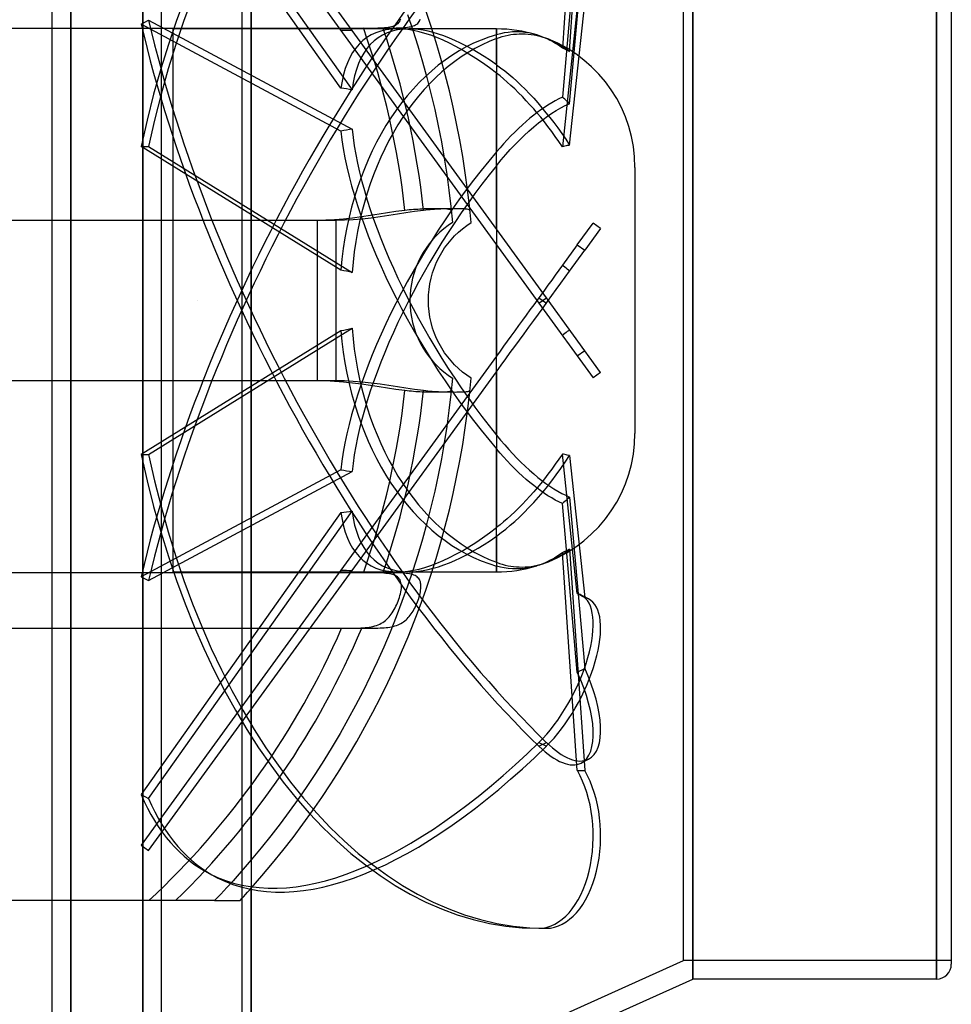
# Model space of a CAD drawing. Header units: millimetres. Extents: x -148 to 148, y -174 to 100.
# Tile 4 of 5: x 47 to 148, y -76 to 30. Entities that reach past the tile are written whole.
import ezdxf

# ---------------------------------------------------------------- set-up
doc = ezdxf.new("R2010")
doc.units = ezdxf.units.MM
doc.layers.add('HIDDEN', color=7, linetype='Continuous')
doc.layers.add('THICK', color=7, linetype='Continuous')

msp = doc.modelspace()

# ---------------------------------------------------------------- linework, layer by layer
at = {"layer": 'HIDDEN'}
for p, q in [((52.15, 0), (52.15, 100)), ((59.95, 0), (59.95, 100)), ((70.7, 0), (70.7, 93)), ((119.5, 0), (119.5, 73.5)), ((145.9, 0), (145.9, 73.5)), ((118.5, 0), (118.5, 71.5)), ((71.7, 0), (71.7, 60.59)), ((59.76, 59), (102.85, -0.29)), ((103.65, 0.29), (60.57, 59.59)), ((81.4, 22.98), (59.76, 53.51)), ((60.57, 53.93), (82.62, 22.82)), ((107, 50.93), (105.39, 27.33)), ((106.17, 26.95), (107.81, 50.93)), ((107, 40.27), (105.39, 22.01)), ((106.17, 21.3), (107.81, 39.85)), ((106.17, 16.81), (107.81, 32.17)), ((88.63, 30.95), (89.2, 29.26)), ((91.17, 29.66), (90.59, 31.38)), ((107, 31.76), (105.39, 16.64)), ((59.76, 29.93), (60.57, 30.34)), ((81.4, 18.34), (59.76, 29.93)), ((60.57, 30.34), (82.62, 18.54)), ((87.34, 29.82), (87.47, 29.9)), ((87.47, 29.9), (87.59, 29.99)), ((87.59, 29.99), (87.69, 30.09)), ((87.69, 30.09), (87.77, 30.21)), ((87.77, 30.21), (87.84, 30.34)), ((87.84, 30.34), (87.89, 30.48)), ((89.5, 29.85), (89.61, 29.92)), ((89.61, 29.92), (89.72, 30)), ((89.72, 30), (89.81, 30.1)), ((89.81, 30.1), (89.89, 30.21)), ((89.89, 30.21), (89.95, 30.33)), ((89.95, 30.33), (90, 30.46)), ((42.7, 29.5), (83.84, 29.5)), ((42.7, 29.5), (85.95, 29.5)), ((87.53, 29.4), (63.25, 29.4)), ((63.25, -29.4), (63.25, 29.4)), ((83.84, 29.5), (84.11, 29.5)), ((84.11, 29.5), (84.37, 29.5)), ((84.37, 29.5), (84.64, 29.5)), ((84.64, 29.5), (84.91, 29.5)), ((84.91, 29.5), (85.16, 29.5)), ((85.16, 29.5), (85.41, 29.51)), ((85.41, 29.51), (85.65, 29.52)), ((85.65, 29.52), (85.89, 29.53)), ((85.89, 29.53), (86.11, 29.54)), ((85.95, 29.5), (86.2, 29.5)), ((86.11, 29.54), (86.32, 29.56)), ((86.2, 29.5), (86.45, 29.5)), ((86.32, 29.56), (86.52, 29.58)), ((86.45, 29.5), (86.69, 29.5)), ((86.52, 29.58), (86.71, 29.62)), ((86.69, 29.5), (86.93, 29.5)), ((86.71, 29.62), (86.89, 29.65)), ((86.89, 29.65), (87.05, 29.7)), ((86.93, 29.5), (87.17, 29.5)), ((87.05, 29.7), (87.2, 29.76)), ((87.17, 29.5), (87.4, 29.51)), ((87.2, 29.76), (87.34, 29.82)), ((87.4, 29.51), (87.62, 29.51)), ((87.62, 29.51), (87.83, 29.52)), ((87.83, 29.52), (88.04, 29.53)), ((88.04, 29.53), (88.24, 29.54)), ((88.24, 29.54), (88.43, 29.56)), ((88.43, 29.56), (88.61, 29.58)), ((88.61, 29.58), (88.78, 29.61)), ((98.25, 29.4), (88.76, 29.4)), ((88.78, 29.61), (88.94, 29.64)), ((88.94, 29.64), (89.1, 29.68)), ((89.1, 29.68), (89.24, 29.73)), ((89.2, 29.26), (89.74, 27.56)), ((89.24, 29.73), (89.37, 29.78)), ((89.37, 29.78), (89.5, 29.85)), ((91.71, 27.94), (91.17, 29.66)), ((98.25, 29.4), (98.25, 28.77)), ((98.25, 25.52), (98.25, 29.4)), ((98.67, 28.88), (98.25, 28.77)), ((99.09, 28.97), (98.67, 28.88)), ((99.53, 29.03), (99.09, 28.97)), ((99.97, 29.07), (99.53, 29.03)), ((99.81, 28.78), (100.11, 28.82)), ((100.43, 29.08), (99.97, 29.07)), ((100.11, 28.82), (100.41, 28.85)), ((100.41, 28.85), (100.72, 28.87)), ((100.88, 29.07), (100.43, 29.08)), ((100.72, 28.87), (101.04, 28.88)), ((101.33, 29.02), (100.88, 29.07)), ((101.04, 28.88), (101.36, 28.87)), ((101.78, 28.96), (101.33, 29.02)), ((101.36, 28.87), (101.68, 28.85)), ((101.68, 28.85), (102, 28.81)), ((102.21, 28.86), (101.78, 28.96)), ((102, 28.81), (102.33, 28.76)), ((102.63, 28.75), (102.21, 28.86)), ((92.23, 26.2), (91.71, 27.94)), ((98.25, 28.36), (98.57, 28.48)), ((98.25, 28.36), (98.25, 16.08)), ((98.57, 28.48), (98.88, 28.57)), ((98.88, 28.57), (99.2, 28.66)), ((99.2, 28.66), (99.5, 28.73)), ((99.5, 28.73), (99.81, 28.78)), ((102.33, 28.76), (102.65, 28.69)), ((102.9, 28.66), (102.63, 28.75)), ((102.65, 28.69), (102.96, 28.61)), ((103.17, 28.56), (102.9, 28.66)), ((102.96, 28.61), (103.27, 28.52)), ((103.45, 28.45), (103.17, 28.56)), ((103.27, 28.52), (103.57, 28.42)), ((103.73, 28.32), (103.45, 28.45)), ((103.57, 28.42), (103.87, 28.31)), ((104.01, 28.18), (103.73, 28.32)), ((103.87, 28.31), (104.09, 28.21)), ((104.3, 28.03), (104.01, 28.18)), ((104.09, 28.21), (104.32, 28.11)), ((104.58, 27.87), (104.3, 28.03)), ((104.32, 28.11), (104.55, 28)), ((104.55, 28), (104.79, 27.87)), ((104.85, 27.7), (104.58, 27.87)), ((104.79, 27.87), (105.02, 27.74)), ((105.02, 27.74), (105.25, 27.6)), ((89.74, 27.56), (90.25, 25.85)), ((105.12, 27.52), (104.85, 27.7)), ((105.39, 27.33), (105.12, 27.52)), ((105.25, 27.6), (105.49, 27.45)), ((105.52, 27.27), (105.39, 27.33)), ((105.49, 27.45), (105.72, 27.29)), ((105.66, 27.21), (105.52, 27.27)), ((105.79, 27.15), (105.66, 27.21)), ((105.72, 27.29), (105.95, 27.12)), ((105.92, 27.08), (105.79, 27.15)), ((106.05, 27.02), (105.92, 27.08)), ((105.95, 27.12), (106.17, 26.95)), ((106.17, 26.95), (106.05, 27.02)), ((90.25, 25.85), (90.72, 24.13)), ((92.7, 24.45), (92.23, 26.2)), ((98.25, 25.52), (98.7, 25.2)), ((98.64, 24.31), (98.25, 24.61)), ((98.25, 7.73), (98.25, 24.61)), ((98.7, 25.2), (99.15, 24.85)), ((99.15, 24.85), (99.58, 24.49)), ((90.72, 24.13), (91.16, 22.4)), ((93.15, 22.7), (92.7, 24.45)), ((99.02, 23.99), (98.64, 24.31)), ((99.42, 23.65), (99.02, 23.99)), ((99.82, 23.28), (99.42, 23.65)), ((99.58, 24.49), (100.01, 24.13)), ((100.01, 24.13), (100.45, 23.73)), ((100.45, 23.73), (100.9, 23.31)), ((91.16, 22.4), (91.57, 20.66)), ((93.56, 20.93), (93.15, 22.7)), ((100.23, 22.9), (99.82, 23.28)), ((100.65, 22.49), (100.23, 22.9)), ((101.07, 22.07), (100.65, 22.49)), ((100.9, 23.31), (101.36, 22.86)), ((101.36, 22.86), (101.82, 22.38)), ((101.48, 21.63), (101.07, 22.07)), ((101.88, 21.19), (101.48, 21.63)), ((101.82, 22.38), (102.28, 21.89)), ((102.28, 21.89), (102.73, 21.38)), ((102.73, 21.38), (103.18, 20.86)), ((104.23, 21.4), (103.83, 21.16)), ((104.62, 21.63), (104.23, 21.4)), ((105.01, 21.83), (104.62, 21.63)), ((105.39, 22.01), (105.01, 21.83)), ((105.52, 21.89), (105.39, 22.01)), ((105.66, 21.78), (105.52, 21.89)), ((105.79, 21.66), (105.66, 21.78)), ((105.92, 21.54), (105.79, 21.66)), ((106.05, 21.42), (105.92, 21.54)), ((106.17, 21.3), (106.05, 21.42)), ((91.57, 20.66), (91.95, 18.92)), ((93.94, 19.16), (93.56, 20.93)), ((102.28, 20.74), (101.88, 21.19)), ((102.66, 20.29), (102.28, 20.74)), ((102.66, 20.35), (102.28, 20.05)), ((103.04, 20.63), (102.66, 20.35)), ((103.04, 19.83), (102.66, 20.29)), ((103.44, 20.9), (103.04, 20.63)), ((103.18, 20.86), (103.61, 20.33)), ((103.83, 21.16), (103.44, 20.9)), ((103.61, 20.33), (104.03, 19.81)), ((103.77, 19.95), (104.24, 20.27)), ((104.24, 20.27), (104.73, 20.57)), ((104.73, 20.57), (105.21, 20.84)), ((105.21, 20.84), (105.7, 21.09)), ((105.7, 21.09), (106.17, 21.3)), ((101.48, 19.39), (101.07, 19.02)), ((101.88, 19.73), (101.48, 19.39)), ((102.28, 20.05), (101.88, 19.73)), ((102.28, 18.79), (102.79, 19.22)), ((102.79, 19.22), (103.29, 19.6)), ((103.44, 19.34), (103.04, 19.83)), ((103.29, 19.6), (103.77, 19.95)), ((103.83, 18.83), (103.44, 19.34)), ((104.03, 19.81), (104.45, 19.26)), ((104.45, 19.26), (104.89, 18.68)), ((91.95, 18.92), (92.29, 17.17)), ((94.29, 17.38), (93.94, 19.16)), ((100.23, 18.23), (99.82, 17.81)), ((100.65, 18.63), (100.23, 18.23)), ((101.07, 19.02), (100.65, 18.63)), ((101.24, 17.86), (101.76, 18.34)), ((101.76, 18.34), (102.28, 18.79)), ((104.23, 18.29), (103.83, 18.83)), ((104.62, 17.75), (104.23, 18.29)), ((104.89, 18.68), (105.32, 18.07)), ((92.29, 17.17), (92.6, 15.42)), ((94.6, 15.6), (94.29, 17.38)), ((99.42, 17.39), (99.02, 16.96)), ((99.82, 17.81), (99.42, 17.39)), ((100.23, 16.86), (100.73, 17.36)), ((100.73, 17.36), (101.24, 17.86)), ((105.01, 17.2), (104.62, 17.75)), ((105.39, 16.64), (105.01, 17.2)), ((105.32, 18.07), (105.75, 17.45)), ((105.75, 17.45), (106.17, 16.81)), ((81.4, 3.28), (59.76, 16.68)), ((59.76, 16.68), (60.57, 16.68)), ((60.57, 16.68), (82.62, 3.02)), ((98.64, 16.53), (98.25, 16.08)), ((99.02, 16.96), (98.64, 16.53)), ((99.26, 15.79), (99.75, 16.34)), ((99.75, 16.34), (100.23, 16.86)), ((105.52, 16.67), (105.39, 16.64)), ((105.66, 16.7), (105.52, 16.67)), ((105.79, 16.73), (105.66, 16.7)), ((105.92, 16.76), (105.79, 16.73)), ((106.05, 16.79), (105.92, 16.76)), ((106.17, 16.81), (106.05, 16.79)), ((92.6, 15.42), (92.87, 13.67)), ((94.87, 13.81), (94.6, 15.6)), ((98.25, 14.59), (98.76, 15.21)), ((98.76, 15.21), (99.26, 15.79)), ((98.25, 14.59), (98.25, -6.03)), ((113.25, 14.4), (113.25, -14.4)), ((92.87, 13.67), (93.11, 11.92)), ((95.12, 12.02), (94.87, 13.81)), ((93.11, 11.92), (93.32, 10.17)), ((95.33, 10.23), (95.12, 12.02)), ((87.37, 9.61), (86.44, 9.47)), ((88.34, 9.74), (87.37, 9.61)), ((88.58, 9.77), (88.34, 9.74)), ((89.38, 9.61), (88.45, 9.48)), ((88.81, 9.79), (88.58, 9.77)), ((89.05, 9.81), (88.81, 9.79)), ((89.28, 9.83), (89.05, 9.81)), ((89.52, 9.85), (89.28, 9.83)), ((90.35, 9.74), (89.38, 9.61)), ((89.75, 9.86), (89.52, 9.85)), ((89.97, 9.88), (89.75, 9.86)), ((90.2, 9.89), (89.97, 9.88)), ((90.42, 9.9), (90.2, 9.89)), ((90.59, 9.77), (90.35, 9.74)), ((90.63, 9.9), (90.42, 9.9)), ((90.83, 9.79), (90.59, 9.77)), ((90.84, 9.91), (90.63, 9.9)), ((91.06, 9.82), (90.83, 9.79)), ((91.04, 9.92), (90.84, 9.91)), ((91.24, 9.92), (91.04, 9.92)), ((91.3, 9.83), (91.06, 9.82)), ((91.43, 9.92), (91.24, 9.92)), ((91.53, 9.85), (91.3, 9.83)), ((91.62, 9.92), (91.43, 9.92)), ((91.76, 9.87), (91.53, 9.85)), ((91.79, 9.92), (91.62, 9.92)), ((91.98, 9.88), (91.76, 9.87)), ((91.96, 9.92), (91.79, 9.92)), ((92.12, 9.92), (91.96, 9.92)), ((92.21, 9.89), (91.98, 9.88)), ((92.28, 9.92), (92.12, 9.92)), ((92.43, 9.9), (92.21, 9.89)), ((92.42, 9.92), (92.28, 9.92)), ((92.56, 9.91), (92.42, 9.92)), ((92.64, 9.91), (92.43, 9.9)), ((92.68, 9.9), (92.56, 9.91)), ((92.85, 9.91), (92.64, 9.91)), ((92.8, 9.9), (92.68, 9.9)), ((92.9, 9.89), (92.8, 9.9)), ((93.06, 9.92), (92.85, 9.91)), ((93, 9.88), (92.9, 9.89)), ((93.08, 9.86), (93, 9.88)), ((93.25, 9.92), (93.06, 9.92)), ((93.15, 9.85), (93.08, 9.86)), ((93.22, 9.83), (93.15, 9.85)), ((93.27, 9.81), (93.22, 9.83)), ((93.44, 9.92), (93.25, 9.92)), ((93.31, 9.79), (93.27, 9.81)), ((93.34, 9.77), (93.31, 9.79)), ((93.32, 10.17), (93.5, 8.43)), ((93.36, 9.74), (93.34, 9.77)), ((93.37, 9.71), (93.36, 9.74)), ((93.63, 9.92), (93.44, 9.92)), ((93.81, 9.92), (93.63, 9.92)), ((93.97, 9.92), (93.81, 9.92)), ((94.14, 9.92), (93.97, 9.92)), ((94.29, 9.92), (94.14, 9.92)), ((94.43, 9.92), (94.29, 9.92)), ((94.57, 9.91), (94.43, 9.92)), ((94.69, 9.91), (94.57, 9.91)), ((94.81, 9.9), (94.69, 9.91)), ((94.91, 9.89), (94.81, 9.9)), ((95.01, 9.88), (94.91, 9.89)), ((95.09, 9.87), (95.01, 9.88)), ((95.17, 9.85), (95.09, 9.87)), ((95.23, 9.83), (95.17, 9.85)), ((95.28, 9.82), (95.23, 9.83)), ((95.32, 9.79), (95.28, 9.82)), ((95.35, 9.77), (95.32, 9.79)), ((95.5, 8.43), (95.33, 10.23)), ((95.37, 9.74), (95.35, 9.77)), ((95.38, 9.71), (95.37, 9.74)), ((80.88, 8.66), (-80.88, 8.66)), ((78.88, 8.66), (-78.88, 8.66)), ((79.79, 8.68), (78.88, 8.66)), ((78.88, 0), (78.88, 8.66)), ((80.73, 8.73), (79.79, 8.68)), ((81.7, 8.81), (80.73, 8.73)), ((81.79, 8.68), (80.88, 8.66)), ((80.88, 0), (80.88, 8.66)), ((82.67, 8.92), (81.7, 8.81)), ((82.74, 8.73), (81.79, 8.68)), ((83.65, 9.05), (82.67, 8.92)), ((83.7, 8.81), (82.74, 8.73)), ((84.6, 9.19), (83.65, 9.05)), ((84.68, 8.92), (83.7, 8.81)), ((85.54, 9.33), (84.6, 9.19)), ((85.65, 9.05), (84.68, 8.92)), ((86.44, 9.47), (85.54, 9.33)), ((86.61, 9.19), (85.65, 9.05)), ((87.55, 9.34), (86.61, 9.19)), ((88.45, 9.48), (87.55, 9.34)), ((92.56, 7.75), (92.13, 7.38)), ((93.02, 8.11), (92.56, 7.75)), ((93.5, 8.43), (93.02, 8.11)), ((93.5, 8.43), (93.5, 8.43)), ((94.13, 7.38), (94.57, 7.76)), ((94.57, 7.76), (95.03, 8.11)), ((95.03, 8.11), (95.5, 8.43)), ((95.5, 8.43), (95.5, 8.43)), ((107, 6.01), (108.72, 8.38)), ((109.53, 7.8), (107.81, 5.43)), ((109.53, 7.8), (108.72, 8.38)), ((91.33, 6.56), (90.97, 6.13)), ((91.71, 6.98), (91.33, 6.56)), ((92.13, 7.38), (91.71, 6.98)), ((92.97, 6.13), (93.33, 6.56)), ((93.33, 6.56), (93.72, 6.98)), ((93.72, 6.98), (94.13, 7.38)), ((90.64, 5.67), (90.33, 5.19)), ((90.97, 6.13), (90.64, 5.67)), ((92.33, 5.19), (92.64, 5.68)), ((92.64, 5.68), (92.97, 6.13)), ((98.25, -14.59), (98.25, 6.03)), ((107, 6.01), (105.39, 3.8)), ((106.17, 3.18), (107.81, 5.43)), ((107, 6.01), (107.81, 5.43)), ((90.03, 4.67), (89.77, 4.13)), ((90.33, 5.19), (90.03, 4.67)), ((91.77, 4.14), (92.04, 4.68)), ((92.04, 4.68), (92.33, 5.19)), ((89.53, 3.57), (89.33, 2.99)), ((89.77, 4.13), (89.53, 3.57)), ((91.33, 2.99), (91.54, 3.57)), ((91.54, 3.57), (91.77, 4.14)), ((105.01, 3.28), (104.62, 2.74)), ((105.39, 3.8), (105.01, 3.28)), ((105.52, 3.69), (105.39, 3.8)), ((105.66, 3.59), (105.52, 3.69)), ((105.79, 3.48), (105.66, 3.59)), ((105.92, 3.38), (105.79, 3.48)), ((106.05, 3.28), (105.92, 3.38)), ((106.17, 3.18), (106.05, 3.28)), ((89.17, 2.4), (89.04, 1.8)), ((89.33, 2.99), (89.17, 2.4)), ((91.04, 1.8), (91.17, 2.4)), ((91.17, 2.4), (91.33, 2.99)), ((104.23, 2.2), (103.83, 1.65)), ((104.62, 2.74), (104.23, 2.2)), ((105.21, 1.85), (105.7, 2.52)), ((105.7, 2.52), (106.17, 3.18)), ((88.95, 1.19), (88.89, 0.59)), ((89.04, 1.8), (88.95, 1.19)), ((90.89, 0.59), (90.95, 1.19)), ((90.95, 1.19), (91.04, 1.8)), ((103.44, 1.11), (103.04, 0.57)), ((103.83, 1.65), (103.44, 1.11)), ((104.24, 0.52), (104.73, 1.18)), ((104.73, 1.18), (105.21, 1.85)), ((65.88, 0), (65.88, 0)), ((65.88, 0), (65.88, 0)), ((65.88, 0), (65.88, 0)), ((65.88, 0), (65.88, 0)), ((65.88, 0), (65.88, 0)), ((65.88, 0), (65.88, 0)), ((65.88, 0), (65.88, 0)), ((65.88, 0), (65.88, 0)), ((65.88, 0), (65.88, 0)), ((65.88, 0), (65.88, 0)), ((65.88, 0), (65.88, 0)), ((65.88, 0), (65.88, 0)), ((65.88, 0), (65.88, 0)), ((65.88, 0), (65.88, 0)), ((65.88, 0), (65.88, 0)), ((65.88, 0), (65.88, 0)), ((65.88, 0), (65.88, 0)), ((65.88, 0), (65.88, 0)), ((65.88, 0), (65.88, 0)), ((65.88, 0), (65.88, 0)), ((65.88, 0), (65.88, 0)), ((65.88, 0), (65.88, 0)), ((65.88, 0), (65.88, 0)), ((65.88, 0), (65.88, 0)), ((65.88, 0), (65.88, 0)), ((65.88, 0), (65.88, 0)), ((65.88, 0), (65.88, 0)), ((65.88, 0), (65.88, 0)), ((70.7, -93), (70.7, 0)), ((88.89, 0.59), (88.88, 0)), ((90.88, 0), (90.89, 0.59)), ((102.66, 0.04), (102.28, -0.48)), ((103.04, 0.57), (102.66, 0.04)), ((102.85, -0.29), (103.65, 0.29)), ((102.85, 0.29), (103.65, -0.29)), ((109.53, -7.8), (103.65, 0.29)), ((103.77, -0.13), (104.24, 0.52)), ((118.5, -71.5), (118.5, 0)), ((52.15, -100), (52.15, 0)), ((59.95, -100), (59.95, 0)), ((65.88, 0), (65.88, 0)), ((65.88, 0), (65.88, 0)), ((65.88, 0), (65.88, 0)), ((65.88, 0), (65.88, 0)), ((65.88, 0), (65.88, 0)), ((65.88, 0), (65.88, 0)), ((65.88, 0), (65.88, 0)), ((65.88, 0), (65.88, 0)), ((65.88, 0), (65.88, 0)), ((65.88, 0), (65.88, 0)), ((65.88, 0), (65.88, 0)), ((65.88, 0), (65.88, 0)), ((65.88, 0), (65.88, 0)), ((65.88, 0), (65.88, 0)), ((65.88, 0), (65.88, 0)), ((65.88, 0), (65.88, 0)), ((65.88, 0), (65.88, 0)), ((65.88, 0), (65.88, 0)), ((65.88, 0), (65.88, 0)), ((65.88, 0), (65.88, 0)), ((65.88, 0), (65.88, 0)), ((65.88, 0), (65.88, 0)), ((65.88, 0), (65.88, 0)), ((71.7, -60.59), (71.7, 0)), ((78.88, -8.66), (78.88, 0)), ((80.88, -8.66), (80.88, 0)), ((88.88, 0), (88.89, -0.59)), ((88.89, -0.59), (88.95, -1.19)), ((90.89, -0.59), (90.88, 0)), ((90.95, -1.19), (90.89, -0.59)), ((101.88, -1.03), (101.48, -1.59)), ((102.28, -0.48), (101.88, -1.03)), ((102.79, -1.48), (103.29, -0.79)), ((102.85, -0.29), (108.72, -8.38)), ((103.29, -0.79), (103.77, -0.13)), ((119.5, -73.5), (119.5, 0)), ((145.9, -73.5), (145.9, 0)), ((88.95, -1.19), (89.04, -1.8)), ((89.04, -1.8), (89.17, -2.4)), ((91.04, -1.8), (90.95, -1.19)), ((91.17, -2.4), (91.04, -1.8)), ((101.48, -1.59), (101.07, -2.15)), ((102.28, -2.19), (102.79, -1.48)), ((60.57, -16.68), (82.62, -3.02)), ((89.17, -2.4), (89.33, -2.99)), ((89.33, -2.99), (89.53, -3.57)), ((91.33, -2.99), (91.17, -2.4)), ((91.54, -3.57), (91.33, -2.99)), ((100.65, -2.73), (100.23, -3.3)), ((101.07, -2.15), (100.65, -2.73)), ((101.24, -3.61), (101.76, -2.9)), ((101.76, -2.9), (102.28, -2.19)), ((106.17, -3.18), (106.05, -3.28)), ((81.4, -3.28), (59.76, -16.68)), ((89.53, -3.57), (89.77, -4.13)), ((89.77, -4.13), (90.03, -4.67)), ((91.77, -4.14), (91.54, -3.57)), ((92.04, -4.68), (91.77, -4.14)), ((99.82, -3.87), (99.42, -4.43)), ((100.23, -3.3), (99.82, -3.87)), ((100.73, -4.32), (101.24, -3.61)), ((105.52, -3.69), (105.39, -3.8)), ((105.66, -3.59), (105.52, -3.69)), ((105.79, -3.48), (105.66, -3.59)), ((105.92, -3.38), (105.79, -3.48)), ((106.05, -3.28), (105.92, -3.38)), ((90.03, -4.67), (90.33, -5.19)), ((90.33, -5.19), (90.64, -5.67)), ((92.33, -5.19), (92.04, -4.68)), ((92.64, -5.68), (92.33, -5.19)), ((99.02, -4.97), (98.64, -5.5)), ((99.42, -4.43), (99.02, -4.97)), ((99.75, -5.66), (100.23, -5)), ((100.23, -5), (100.73, -4.32)), ((98.25, -6.03), (81.4, -29.22)), ((90.64, -5.67), (90.97, -6.13)), ((90.97, -6.13), (91.33, -6.56)), ((92.97, -6.13), (92.64, -5.68)), ((93.33, -6.56), (92.97, -6.13)), ((98.64, -5.5), (98.25, -6.03)), ((98.76, -7.03), (99.26, -6.34)), ((99.26, -6.34), (99.75, -5.66)), ((107, -6.01), (107.81, -5.43)), ((91.33, -6.56), (91.71, -6.98)), ((91.71, -6.98), (92.13, -7.38)), ((92.13, -7.38), (92.56, -7.75)), ((93.72, -6.98), (93.33, -6.56)), ((94.13, -7.38), (93.72, -6.98)), ((94.57, -7.76), (94.13, -7.38)), ((98.25, -7.73), (98.76, -7.03)), ((82.62, -29.24), (98.25, -7.73)), ((92.56, -7.75), (93.02, -8.11)), ((93.02, -8.11), (93.5, -8.43)), ((93.5, -8.43), (93.32, -10.17)), ((93.5, -8.43), (93.5, -8.43)), ((95.03, -8.11), (94.57, -7.76)), ((95.5, -8.43), (95.03, -8.11)), ((95.33, -10.23), (95.5, -8.43)), ((95.5, -8.43), (95.5, -8.43)), ((98.25, -7.73), (98.25, -24.61)), ((109.53, -7.8), (108.72, -8.38)), ((-80.88, -8.66), (80.88, -8.66)), ((-78.88, -8.66), (78.88, -8.66)), ((78.88, -8.66), (79.79, -8.68)), ((79.79, -8.68), (80.73, -8.73)), ((80.73, -8.73), (81.7, -8.81)), ((80.88, -8.66), (81.79, -8.68)), ((81.7, -8.81), (82.67, -8.92)), ((81.79, -8.68), (82.74, -8.73)), ((82.67, -8.92), (83.65, -9.05)), ((82.74, -8.73), (83.7, -8.81)), ((83.65, -9.05), (84.6, -9.19)), ((83.7, -8.81), (84.68, -8.92)), ((84.6, -9.19), (85.54, -9.33)), ((84.68, -8.92), (85.65, -9.05)), ((85.54, -9.33), (86.44, -9.47)), ((85.65, -9.05), (86.61, -9.19)), ((86.44, -9.47), (87.37, -9.61)), ((86.61, -9.19), (87.55, -9.34)), ((87.55, -9.34), (88.45, -9.48)), ((88.45, -9.48), (89.38, -9.61)), ((87.37, -9.61), (88.34, -9.74)), ((88.34, -9.74), (88.58, -9.77)), ((88.58, -9.77), (88.81, -9.79)), ((88.81, -9.79), (89.05, -9.81)), ((89.05, -9.81), (89.28, -9.83)), ((89.28, -9.83), (89.52, -9.85)), ((89.38, -9.61), (90.35, -9.74)), ((89.52, -9.85), (89.75, -9.86)), ((89.75, -9.86), (89.97, -9.88)), ((89.97, -9.88), (90.2, -9.89)), ((90.2, -9.89), (90.41, -9.9)), ((90.35, -9.74), (90.59, -9.77)), ((90.41, -9.9), (90.63, -9.9)), ((90.59, -9.77), (90.82, -9.79)), ((90.63, -9.9), (90.84, -9.91)), ((90.82, -9.79), (91.06, -9.82)), ((90.84, -9.91), (91.04, -9.92)), ((91.04, -9.92), (91.24, -9.92)), ((91.06, -9.82), (91.29, -9.83)), ((91.24, -9.92), (91.43, -9.92)), ((91.29, -9.83), (91.53, -9.85)), ((91.43, -9.92), (91.62, -9.92)), ((91.53, -9.85), (91.76, -9.87)), ((91.62, -9.92), (91.79, -9.92)), ((91.76, -9.87), (91.98, -9.88)), ((91.79, -9.92), (91.96, -9.92)), ((91.96, -9.92), (92.12, -9.92)), ((91.98, -9.88), (92.21, -9.89)), ((92.12, -9.92), (92.28, -9.92)), ((92.21, -9.89), (92.43, -9.9)), ((92.28, -9.92), (92.42, -9.92)), ((92.42, -9.92), (92.55, -9.91)), ((92.43, -9.9), (92.64, -9.91)), ((92.55, -9.91), (92.68, -9.9)), ((92.64, -9.91), (92.85, -9.91)), ((92.68, -9.9), (92.8, -9.9)), ((92.8, -9.9), (92.9, -9.89)), ((92.85, -9.91), (93.05, -9.92)), ((92.9, -9.89), (93, -9.88)), ((93, -9.88), (93.08, -9.86)), ((93.05, -9.92), (93.25, -9.92)), ((93.08, -9.86), (93.15, -9.85)), ((93.32, -10.17), (93.11, -11.92)), ((93.15, -9.85), (93.22, -9.83)), ((93.22, -9.83), (93.27, -9.81)), ((93.25, -9.92), (93.44, -9.92)), ((93.27, -9.81), (93.31, -9.79)), ((93.31, -9.79), (93.34, -9.77)), ((93.34, -9.77), (93.36, -9.74)), ((93.36, -9.74), (93.37, -9.71)), ((93.44, -9.92), (93.63, -9.92)), ((93.63, -9.92), (93.8, -9.93)), ((93.8, -9.93), (93.97, -9.92)), ((93.97, -9.92), (94.13, -9.92)), ((94.13, -9.92), (94.29, -9.92)), ((94.29, -9.92), (94.43, -9.92)), ((94.43, -9.92), (94.57, -9.91)), ((94.57, -9.91), (94.69, -9.91)), ((94.69, -9.91), (94.81, -9.9)), ((94.81, -9.9), (94.91, -9.89)), ((94.91, -9.89), (95.01, -9.88)), ((95.01, -9.88), (95.09, -9.87)), ((95.09, -9.87), (95.17, -9.85)), ((95.12, -12.02), (95.33, -10.23)), ((95.17, -9.85), (95.23, -9.83)), ((95.23, -9.83), (95.28, -9.82)), ((95.28, -9.82), (95.32, -9.79)), ((95.32, -9.79), (95.35, -9.77)), ((95.35, -9.77), (95.37, -9.74)), ((95.37, -9.74), (95.38, -9.71)), ((93.11, -11.92), (92.87, -13.67)), ((94.87, -13.81), (95.12, -12.02)), ((92.87, -13.67), (92.6, -15.42)), ((94.6, -15.6), (94.87, -13.81)), ((98.25, -14.59), (98.7, -15.14)), ((92.6, -15.42), (92.29, -17.17)), ((94.29, -17.38), (94.6, -15.6)), ((98.7, -15.14), (99.15, -15.66)), ((99.15, -15.66), (99.58, -16.15)), ((59.76, -16.68), (60.57, -16.68)), ((98.64, -16.53), (98.25, -16.08)), ((98.25, -28.36), (98.25, -16.08)), ((99.02, -16.96), (98.64, -16.53)), ((99.42, -17.39), (99.02, -16.96)), ((99.58, -16.15), (100.01, -16.62)), ((100.01, -16.62), (100.45, -17.07)), ((105.39, -16.64), (105.01, -17.2)), ((105.52, -16.67), (105.39, -16.64)), ((107, -31.76), (105.39, -16.64)), ((105.66, -16.7), (105.52, -16.67)), ((105.79, -16.73), (105.66, -16.7)), ((105.7, -17.52), (106.17, -16.81)), ((105.92, -16.76), (105.79, -16.73)), ((106.05, -16.79), (105.92, -16.76)), ((106.17, -16.81), (106.05, -16.79)), ((106.17, -16.81), (107.81, -32.17)), ((92.29, -17.17), (91.95, -18.92)), ((93.94, -19.16), (94.29, -17.38)), ((99.82, -17.81), (99.42, -17.39)), ((100.23, -18.23), (99.82, -17.81)), ((100.45, -17.07), (100.9, -17.53)), ((100.9, -17.53), (101.36, -17.97)), ((101.36, -17.97), (101.82, -18.39)), ((104.62, -17.75), (104.23, -18.29)), ((105.01, -17.2), (104.62, -17.75)), ((105.21, -18.22), (105.7, -17.52)), ((81.4, -18.34), (59.76, -29.93)), ((60.57, -30.34), (82.62, -18.54)), ((91.95, -18.92), (91.57, -20.66)), ((93.56, -20.93), (93.94, -19.16)), ((100.65, -18.63), (100.23, -18.23)), ((101.07, -19.02), (100.65, -18.63)), ((101.48, -19.39), (101.07, -19.02)), ((101.82, -18.39), (102.28, -18.79)), ((102.28, -18.79), (102.73, -19.17)), ((102.73, -19.17), (103.18, -19.52)), ((103.83, -18.83), (103.44, -19.34)), ((104.23, -18.29), (103.83, -18.83)), ((104.24, -19.54), (104.73, -18.9)), ((104.73, -18.9), (105.21, -18.22)), ((101.88, -19.73), (101.48, -19.39)), ((102.28, -20.05), (101.88, -19.73)), ((102.66, -20.35), (102.28, -20.05)), ((103.04, -19.83), (102.66, -20.29)), ((103.44, -19.34), (103.04, -19.83)), ((103.18, -19.52), (103.61, -19.84)), ((103.29, -20.72), (103.77, -20.14)), ((103.61, -19.84), (104.03, -20.13)), ((103.77, -20.14), (104.24, -19.54)), ((104.03, -20.13), (104.45, -20.4)), ((91.57, -20.66), (91.16, -22.4)), ((93.15, -22.7), (93.56, -20.93)), ((101.88, -21.19), (101.48, -21.63)), ((102.28, -20.74), (101.88, -21.19)), ((102.66, -20.29), (102.28, -20.74)), ((102.28, -21.89), (102.79, -21.31)), ((103.04, -20.63), (102.66, -20.35)), ((102.79, -21.31), (103.29, -20.72)), ((103.44, -20.9), (103.04, -20.63)), ((103.83, -21.16), (103.44, -20.9)), ((104.23, -21.4), (103.83, -21.16)), ((104.45, -20.4), (104.89, -20.66)), ((104.89, -20.66), (105.32, -20.9)), ((105.32, -20.9), (105.75, -21.11)), ((105.75, -21.11), (106.17, -21.3)), ((106.17, -21.3), (106.05, -21.42)), ((106.17, -21.3), (107.81, -39.85)), ((101.07, -22.07), (100.65, -22.49)), ((101.48, -21.63), (101.07, -22.07)), ((101.76, -22.44), (102.28, -21.89)), ((104.62, -21.63), (104.23, -21.4)), ((105.01, -21.83), (104.62, -21.63)), ((105.39, -22.01), (105.01, -21.83)), ((105.52, -21.89), (105.39, -22.01)), ((107, -40.27), (105.39, -22.01)), ((105.66, -21.78), (105.52, -21.89)), ((105.79, -21.66), (105.66, -21.78)), ((105.92, -21.54), (105.79, -21.66)), ((106.05, -21.42), (105.92, -21.54)), ((81.4, -22.98), (59.76, -53.51)), ((60.57, -53.93), (82.62, -22.82)), ((91.16, -22.4), (90.72, -24.13)), ((92.7, -24.45), (93.15, -22.7)), ((99.82, -23.28), (99.42, -23.65)), ((100.23, -22.9), (99.82, -23.28)), ((100.65, -22.49), (100.23, -22.9)), ((100.73, -23.47), (101.24, -22.97)), ((101.24, -22.97), (101.76, -22.44)), ((90.72, -24.13), (90.25, -25.85)), ((92.23, -26.2), (92.7, -24.45)), ((98.64, -24.31), (98.25, -24.61)), ((99.02, -23.99), (98.64, -24.31)), ((99.42, -23.65), (99.02, -23.99)), ((99.26, -24.76), (99.75, -24.35)), ((99.75, -24.35), (100.23, -23.93)), ((100.23, -23.93), (100.73, -23.47)), ((98.25, -25.52), (98.76, -25.15)), ((98.25, -25.52), (98.25, -29.4)), ((98.76, -25.15), (99.26, -24.76)), ((90.25, -25.85), (89.74, -27.56)), ((91.71, -27.94), (92.23, -26.2)), ((89.74, -27.56), (89.2, -29.26)), ((104.85, -27.7), (104.58, -27.87)), ((105.12, -27.52), (104.85, -27.7)), ((105.02, -27.74), (105.25, -27.6)), ((105.39, -27.33), (105.12, -27.52)), ((105.25, -27.6), (105.49, -27.45)), ((105.52, -27.27), (105.39, -27.33)), ((107, -50.93), (105.39, -27.33)), ((105.49, -27.45), (105.72, -27.29)), ((105.66, -27.21), (105.52, -27.27)), ((105.79, -27.15), (105.66, -27.21)), ((105.72, -27.29), (105.95, -27.12)), ((105.92, -27.08), (105.79, -27.15)), ((106.05, -27.02), (105.92, -27.08)), ((105.95, -27.12), (106.17, -26.95)), ((106.17, -26.95), (106.05, -27.02)), ((106.17, -26.95), (107.81, -50.93)), ((91.17, -29.66), (91.71, -27.94)), ((98.25, -28.36), (98.57, -28.48)), ((98.25, -29.4), (98.25, -28.77)), ((98.67, -28.88), (98.25, -28.77)), ((98.57, -28.48), (98.88, -28.57)), ((98.88, -28.57), (99.2, -28.66)), ((99.2, -28.66), (99.5, -28.73)), ((99.5, -28.73), (99.81, -28.78)), ((99.81, -28.78), (100.11, -28.82)), ((102, -28.81), (102.33, -28.76)), ((102.63, -28.75), (102.21, -28.86)), ((102.33, -28.76), (102.65, -28.69)), ((102.9, -28.66), (102.63, -28.75)), ((102.65, -28.69), (102.96, -28.61)), ((103.17, -28.56), (102.9, -28.66)), ((102.96, -28.61), (103.27, -28.52)), ((103.45, -28.45), (103.17, -28.56)), ((103.27, -28.52), (103.57, -28.42)), ((103.73, -28.32), (103.45, -28.45)), ((103.57, -28.42), (103.87, -28.31)), ((104.01, -28.18), (103.73, -28.32)), ((103.87, -28.31), (104.09, -28.21)), ((104.3, -28.03), (104.01, -28.18)), ((104.09, -28.21), (104.32, -28.11)), ((104.58, -27.87), (104.3, -28.03)), ((104.32, -28.11), (104.55, -28)), ((104.55, -28), (104.79, -27.87)), ((104.79, -27.87), (105.02, -27.74)), ((83.84, -29.5), (42.7, -29.5)), ((85.95, -29.5), (42.7, -29.5)), ((81.4, -29.22), (59.76, -59)), ((60.57, -59.59), (82.62, -29.24)), ((63.25, -29.4), (87.53, -29.4)), ((84.1, -29.5), (83.84, -29.5)), ((84.37, -29.5), (84.1, -29.5)), ((84.63, -29.5), (84.37, -29.5)), ((84.89, -29.5), (84.63, -29.5)), ((85.14, -29.5), (84.89, -29.5)), ((85.38, -29.51), (85.14, -29.5)), ((85.62, -29.51), (85.38, -29.51)), ((85.85, -29.52), (85.62, -29.51)), ((86.07, -29.54), (85.85, -29.52)), ((86.22, -29.5), (85.95, -29.5)), ((86.28, -29.56), (86.07, -29.54)), ((86.48, -29.5), (86.22, -29.5)), ((86.48, -29.58), (86.28, -29.56)), ((86.74, -29.5), (86.48, -29.5)), ((86.66, -29.61), (86.48, -29.58)), ((86.84, -29.64), (86.66, -29.61)), ((86.99, -29.5), (86.74, -29.5)), ((87, -29.69), (86.84, -29.64)), ((87.23, -29.5), (86.99, -29.5)), ((87.15, -29.74), (87, -29.69)), ((87.29, -29.8), (87.15, -29.74)), ((87.46, -29.51), (87.23, -29.5)), ((87.42, -29.87), (87.29, -29.8)), ((87.68, -29.51), (87.46, -29.51)), ((87.9, -29.52), (87.68, -29.51)), ((88.1, -29.53), (87.9, -29.52)), ((88.3, -29.55), (88.1, -29.53)), ((88.49, -29.57), (88.3, -29.55)), ((88.67, -29.59), (88.49, -29.57)), ((89.2, -29.26), (88.63, -30.95)), ((88.85, -29.62), (88.67, -29.59)), ((88.76, -29.4), (98.25, -29.4)), ((89.01, -29.66), (88.85, -29.62)), ((89.16, -29.7), (89.01, -29.66)), ((89.3, -29.75), (89.16, -29.7)), ((89.43, -29.81), (89.3, -29.75)), ((89.55, -29.88), (89.43, -29.81)), ((90.59, -31.38), (91.17, -29.66)), ((99.09, -28.97), (98.67, -28.88)), ((99.53, -29.03), (99.09, -28.97)), ((99.97, -29.07), (99.53, -29.03)), ((100.43, -29.08), (99.97, -29.07)), ((100.11, -28.82), (100.41, -28.85)), ((100.41, -28.85), (100.72, -28.87)), ((100.88, -29.07), (100.43, -29.08)), ((100.72, -28.87), (101.04, -28.88)), ((101.33, -29.02), (100.88, -29.07)), ((101.04, -28.88), (101.36, -28.87)), ((101.78, -28.96), (101.33, -29.02)), ((101.36, -28.87), (101.68, -28.85)), ((101.68, -28.85), (102, -28.81)), ((102.21, -28.86), (101.78, -28.96)), ((59.76, -29.93), (60.57, -30.34)), ((87.54, -29.95), (87.42, -29.87)), ((87.64, -30.04), (87.54, -29.95)), ((87.73, -30.15), (87.64, -30.04)), ((87.81, -30.26), (87.73, -30.15)), ((87.87, -30.4), (87.81, -30.26)), ((87.91, -30.54), (87.87, -30.4)), ((87.94, -30.69), (87.91, -30.54)), ((87.96, -30.86), (87.94, -30.69)), ((87.96, -31.03), (87.96, -30.86)), ((89.66, -29.95), (89.55, -29.88)), ((89.75, -30.04), (89.66, -29.95)), ((89.83, -30.13), (89.75, -30.04)), ((89.9, -30.23), (89.83, -30.13)), ((89.96, -30.35), (89.9, -30.23)), ((90.01, -30.47), (89.96, -30.35)), ((90.04, -30.61), (90.01, -30.47)), ((90.06, -30.75), (90.04, -30.61)), ((90.07, -30.9), (90.06, -30.75)), ((90.07, -31.06), (90.07, -30.9)), ((87.74, -32.17), (87.8, -31.97)), ((87.8, -31.97), (87.85, -31.78)), ((87.85, -31.78), (87.89, -31.58)), ((87.89, -31.58), (87.92, -31.39)), ((87.92, -31.39), (87.95, -31.21)), ((87.95, -31.21), (87.96, -31.03)), ((88.63, -30.95), (88.02, -32.62)), ((89.89, -32.1), (89.94, -31.92)), ((89.94, -31.92), (89.98, -31.74)), ((89.98, -31.74), (90.02, -31.57)), ((89.99, -33.08), (90.59, -31.38)), ((90.02, -31.57), (90.04, -31.39)), ((90.04, -31.39), (90.06, -31.22)), ((90.06, -31.22), (90.07, -31.06)), ((107, -31.76), (107.81, -32.17)), ((108.22, -32.33), (107.42, -31.91)), ((87.36, -33.13), (87.45, -32.94)), ((88.02, -32.62), (87.39, -34.28)), ((87.45, -32.94), (87.53, -32.75)), ((87.53, -32.75), (87.6, -32.56)), ((87.6, -32.56), (87.67, -32.36)), ((87.67, -32.36), (87.74, -32.17)), ((89.48, -33.16), (89.56, -32.98)), ((89.56, -32.98), (89.63, -32.81)), ((89.63, -32.81), (89.7, -32.64)), ((89.7, -32.64), (89.77, -32.46)), ((89.77, -32.46), (89.83, -32.28)), ((89.83, -32.28), (89.89, -32.1)), ((86.74, -34.13), (86.86, -33.98)), ((86.86, -33.98), (86.97, -33.82)), ((86.97, -33.82), (87.07, -33.66)), ((87.07, -33.66), (87.17, -33.48)), ((87.17, -33.48), (87.27, -33.31)), ((87.27, -33.31), (87.36, -33.13)), ((88.81, -34.23), (88.92, -34.09)), ((88.92, -34.09), (89.02, -33.95)), ((89.02, -33.95), (89.12, -33.8)), ((89.12, -33.8), (89.22, -33.65)), ((89.22, -33.65), (89.31, -33.49)), ((89.31, -33.49), (89.4, -33.32)), ((89.35, -34.77), (89.99, -33.08)), ((89.4, -33.32), (89.48, -33.16)), ((85.26, -35.2), (85.44, -35.14)), ((85.44, -35.14), (85.61, -35.06)), ((85.61, -35.06), (85.77, -34.97)), ((85.77, -34.97), (85.93, -34.88)), ((85.93, -34.88), (86.08, -34.77)), ((86.08, -34.77), (86.23, -34.66)), ((86.23, -34.66), (86.37, -34.54)), ((86.37, -34.54), (86.5, -34.41)), ((86.5, -34.41), (86.62, -34.28)), ((86.62, -34.28), (86.74, -34.13)), ((87.39, -34.28), (86.73, -35.92)), ((87.43, -35.2), (87.59, -35.14)), ((87.59, -35.14), (87.75, -35.07)), ((87.75, -35.07), (87.91, -34.99)), ((87.91, -34.99), (88.06, -34.9)), ((88.06, -34.9), (88.2, -34.8)), ((88.2, -34.8), (88.33, -34.7)), ((88.33, -34.7), (88.46, -34.59)), ((88.46, -34.59), (88.58, -34.48)), ((88.58, -34.48), (88.7, -34.35)), ((88.68, -36.45), (89.35, -34.77)), ((88.7, -34.35), (88.81, -34.23)), ((-83.65, -35.5), (83.65, -35.5)), ((-81.48, -35.5), (81.48, -35.5)), ((81.48, -35.5), (81.75, -35.5)), ((81.75, -35.5), (82.02, -35.5)), ((82.02, -35.5), (82.29, -35.5)), ((82.29, -35.5), (82.56, -35.5)), ((82.56, -35.5), (82.82, -35.5)), ((82.82, -35.5), (83.08, -35.49)), ((83.08, -35.49), (83.33, -35.49)), ((83.33, -35.49), (83.57, -35.48)), ((83.57, -35.48), (83.8, -35.46)), ((83.65, -35.5), (83.92, -35.5)), ((83.8, -35.46), (84.03, -35.44)), ((83.92, -35.5), (84.17, -35.5)), ((84.03, -35.44), (84.26, -35.42)), ((84.17, -35.5), (84.43, -35.5)), ((84.26, -35.42), (84.47, -35.39)), ((84.43, -35.5), (84.69, -35.5)), ((84.47, -35.39), (84.68, -35.36)), ((84.68, -35.36), (84.88, -35.31)), ((84.69, -35.5), (84.94, -35.5)), ((84.88, -35.31), (85.07, -35.26)), ((84.94, -35.5), (85.18, -35.49)), ((85.07, -35.26), (85.26, -35.2)), ((85.18, -35.49), (85.42, -35.49)), ((85.42, -35.49), (85.65, -35.48)), ((85.65, -35.48), (85.87, -35.47)), ((85.87, -35.47), (86.09, -35.45)), ((86.73, -35.92), (86.04, -37.55)), ((86.09, -35.45), (86.3, -35.43)), ((86.3, -35.43), (86.5, -35.41)), ((86.5, -35.41), (86.7, -35.38)), ((86.7, -35.38), (86.89, -35.35)), ((86.89, -35.35), (87.08, -35.3)), ((87.08, -35.3), (87.26, -35.26)), ((87.26, -35.26), (87.43, -35.2)), ((87.97, -38.11), (88.68, -36.45)), ((86.04, -37.55), (85.32, -39.16)), ((87.24, -39.76), (87.97, -38.11)), ((85.32, -39.16), (84.57, -40.75)), ((86.48, -41.39), (87.24, -39.76)), ((107, -40.27), (107.81, -39.85)), ((84.57, -40.75), (83.8, -42.32)), ((85.69, -43.01), (86.48, -41.39)), ((83.8, -42.32), (83, -43.86)), ((84.86, -44.61), (85.69, -43.01)), ((83, -43.86), (82.17, -45.39)), ((84.01, -46.19), (84.86, -44.61)), ((82.17, -45.39), (81.33, -46.89)), ((81.33, -46.89), (80.46, -48.36)), ((83.13, -47.76), (84.01, -46.19)), ((82.23, -49.3), (83.13, -47.76)), ((102.85, -48.29), (103.65, -47.88)), ((102.85, -47.88), (103.65, -48.29)), ((80.46, -48.36), (79.57, -49.82)), ((79.57, -49.82), (78.66, -51.24)), ((81.29, -50.83), (82.23, -49.3)), ((108.22, -49.7), (107.42, -50.11)), ((80.33, -52.34), (81.29, -50.83)), ((107, -50.93), (107.81, -50.93)), ((78.66, -51.24), (77.73, -52.64)), ((77.73, -52.64), (76.78, -54.01)), ((79.34, -53.82), (80.33, -52.34)), ((59.76, -53.51), (60.57, -53.93)), ((76.78, -54.01), (75.82, -55.36)), ((78.32, -55.29), (79.34, -53.82)), ((75.82, -55.36), (74.84, -56.68)), ((77.28, -56.74), (78.32, -55.29)), ((74.84, -56.68), (73.82, -57.99)), ((76.22, -58.17), (77.28, -56.74)), ((73.82, -57.99), (72.78, -59.29)), ((75.12, -59.57), (76.22, -58.17)), ((59.76, -59), (60.57, -59.59)), ((72.78, -59.29), (71.7, -60.59)), ((74.01, -60.95), (75.12, -59.57)), ((71.7, -60.59), (71.05, -61.36)), ((71.05, -61.36), (70.39, -62.11)), ((72.86, -62.31), (74.01, -60.95)), ((68.01, -62.52), (67.2, -62.1)), ((69.73, -62.85), (69.07, -63.58)), ((70.39, -62.11), (69.73, -62.85)), ((71.7, -63.65), (72.86, -62.31)), ((69.07, -63.58), (68.4, -64.29)), ((71.29, -64.1), (71.5, -63.87)), ((71.5, -63.87), (71.7, -63.65)), ((71.7, -95), (71.7, -63.65)), ((60.61, -65), (-60.61, -65)), ((60.98, -65), (60.61, -65)), ((61.37, -65), (60.98, -65)), ((61.76, -65), (61.37, -65)), ((62.15, -65), (61.76, -65)), ((62.54, -65), (62.15, -65)), ((62.92, -65), (62.54, -65)), ((63.29, -65), (62.92, -65)), ((63.64, -65), (63.29, -65)), ((64, -65), (63.64, -65)), ((64.36, -65), (64, -65)), ((64.72, -65), (64.36, -65)), ((65.07, -65), (64.72, -65)), ((65.4, -65), (65.07, -65)), ((65.71, -65), (65.4, -65)), ((66.01, -65), (65.71, -65)), ((66.3, -65), (66.01, -65)), ((66.57, -65), (66.3, -65)), ((66.83, -65), (66.57, -65)), ((67.06, -65), (66.83, -65)), ((67.25, -65), (67.06, -65)), ((67.41, -65), (67.25, -65)), ((67.55, -65), (67.41, -65)), ((67.65, -65), (67.55, -65)), ((67.71, -65), (67.65, -65)), ((67.73, -65), (67.71, -65)), ((68.4, -64.29), (67.73, -65)), ((67.73, -65), (67.73, -65)), ((67.73, -65), (70.48, -65)), ((70.48, -65), (70.68, -64.78)), ((70.48, -65), (70.48, -65)), ((70.68, -64.78), (70.89, -64.55)), ((70.89, -64.55), (71.09, -64.33)), ((71.09, -64.33), (71.29, -64.1)), ((102.85, -68), (103.65, -68)), ((70.7, -93), (118.5, -71.5)), ((147.5, -71.5), (118.5, -71.5))]:
    msp.add_line(p, q, dxfattribs=at)
for centre, radius, start, end in [((0, 0), 88.88, 6.2921, 19.3858), ((0, 0), 90.88, 6.154, 18.9427), ((98.25, 14.4), 15, 73.0144, 90), ((98.25, 14.4), 15, 0, 68.0044), ((0, 0), 88.88, 340.6142, 353.7079), ((0, 0), 90.88, 341.0573, 353.846), ((98.25, -14.4), 15, 291.9956, 0), ((98.25, -14.4), 15, 270, 286.9856), ((0, 0), 88.88, 312.9991, 336.457), ((0, 0), 90.88, 314.3348, 337.0053)]:
    msp.add_arc(centre, radius, start, end, dxfattribs=at)
for centre, major_axis, ratio, start_param, end_param in [((102.85, -10), (0, -78), 0.587785, -3.141593, -1.919862), ((103.65, -10), (0, 78), 0.587785, 0, 1.22173), ((102.85, -6.86), (-35.64, -69.38), 0.415627, -2.251011, -1.029281), ((103.65, -7.28), (35.64, 69.38), 0.415627, 0.890581, 2.112312), ((102.85, 6.86), (35.64, -69.38), 0.415627, -2.112312, -0.890581), ((103.65, 7.28), (-35.64, 69.38), 0.415627, 1.029281, 2.251011), ((102.63, 0), (18.29, -28.54), 0.386472, 2.898748, 3.572464), ((56.51, 0), (-143.25, -8.64), 0.196181, -1.765936, -1.757307), ((103.87, 0), (18.29, -28.54), 0.386472, 2.898748, 3.581092), ((102.63, 0), (18.29, -28.54), 0.386472, 2.319961, 2.898748), ((103.87, 0), (18.29, -28.54), 0.386472, 2.379493, 2.898748), ((102.63, 0), (0, 29.4), 0.726543, 0.206612, 1.459114), ((103.87, 0), (0, -29.4), 0.726543, -2.87545, -1.67385), ((56.51, 0), (143.23, -14.54), 0.178418, 1.405589, 1.414217), ((56.51, 0), (-143.24, -26.05), 0.095099, -1.771403, -1.762775), ((102.63, 0), (18.29, -28.54), 0.386472, -2.487357, -1.234855), ((103.87, 0), (18.29, -28.54), 0.386472, -2.495985, -1.294386), ((102.63, 0), (-18.29, -28.54), 0.386472, -1.906738, -0.654236), ((103.87, 0), (-18.29, -28.54), 0.386472, -1.847207, -0.645607), ((56.51, 0), (143.25, -28.29), 0.055799, 1.398506, 1.407134), ((56.51, 0), (-143.25, -28.29), 0.055799, 1.734458, 1.743087), ((103.87, 0), (0, -29.4), 0.726543, -1.467742, -0.266143), ((102.63, 0), (0, 29.4), 0.726543, 1.682479, 2.934981), ((102.85, 10), (0, -78), 0.587785, -1.22173, 0), ((103.65, 10), (0, 78), 0.587785, 1.919862, 3.141593), ((56.51, 0), (143.24, -26.05), 0.095099, -1.378818, -1.370189), ((56.51, 0), (-143.23, -14.54), 0.178418, 1.727375, 1.736003), ((102.63, 0), (-18.29, -28.54), 0.386472, -0.430871, 0.242845), ((103.87, 0), (-18.29, -28.54), 0.386472, -0.439499, 0.242845), ((102.63, 0), (-18.29, -28.54), 0.386472, 0.242845, 0.821631), ((103.87, 0), (-18.29, -28.54), 0.386472, 0.242845, 0.7621), ((56.51, 0), (143.25, -8.64), 0.196181, -1.384285, -1.375657), ((102.85, -40.8), (-4.57, -8.89), 0.415627, 0.890581, 3.141639), ((102.85, -40.8), (-4.57, -8.89), 0.415627, -3.141546, -3.036409), ((103.65, -41.22), (4.57, 8.89), 0.415627, -2.251011, 0.000047), ((103.65, -41.22), (4.57, 8.89), 0.415627, 0.000047, 0.105183), ((102.85, -41.22), (4.57, -8.89), 0.415627, 0.000022, 1.465613), ((103.65, -40.8), (-4.57, 8.89), 0.415627, -3.141571, -1.67598), ((102.85, 7.28), (-35.64, -69.38), 0.415627, 0.000005, 0.890581), ((103.65, -40.8), (-4.57, 8.89), 0.415627, 2.251011, 3.141615), ((103.65, 6.86), (35.64, 69.38), 0.415627, -3.141587, -2.251011), ((102.85, -41.22), (4.57, -8.89), 0.415627, -0.890581, 0.000022), ((102.85, -58), (0, -10), 0.587785, 0, 2.356194), ((103.65, -58), (0, 10), 0.587785, -3.141593, -0.785398), ((102.85, 7.28), (-35.64, -69.38), 0.415627, -0.331149, 0.000005), ((103.65, 6.86), (35.64, 69.38), 0.415627, 2.810444, 3.141598)]:
    msp.add_ellipse(centre, major_axis=major_axis, ratio=ratio, start_param=start_param, end_param=end_param, dxfattribs=at)
at = {"layer": 'THICK'}
for p, q in [((52.15, 100), (52.15, -100)), ((59.95, 100), (59.95, -100)), ((50.15, -98), (50.15, 98)), ((61.95, 98), (61.95, -98)), ((71.7, 95), (71.7, 0)), ((119.5, 73.5), (119.5, 0)), ((145.9, 73.5), (145.9, 0)), ((147.5, 71.9), (147.5, -71.9)), ((71.7, 0), (71.7, -95)), ((119.5, 0), (119.5, -73.5)), ((145.9, 0), (145.9, -73.5)), ((71.7, -95), (119.5, -73.5)), ((145.9, -73.5), (119.5, -73.5))]:
    msp.add_line(p, q, dxfattribs=at)
msp.add_arc((145.9, -71.9), 1.6, 269.9998, 359.9999, dxfattribs=at)

doc.saveas('drawing.dxf')
